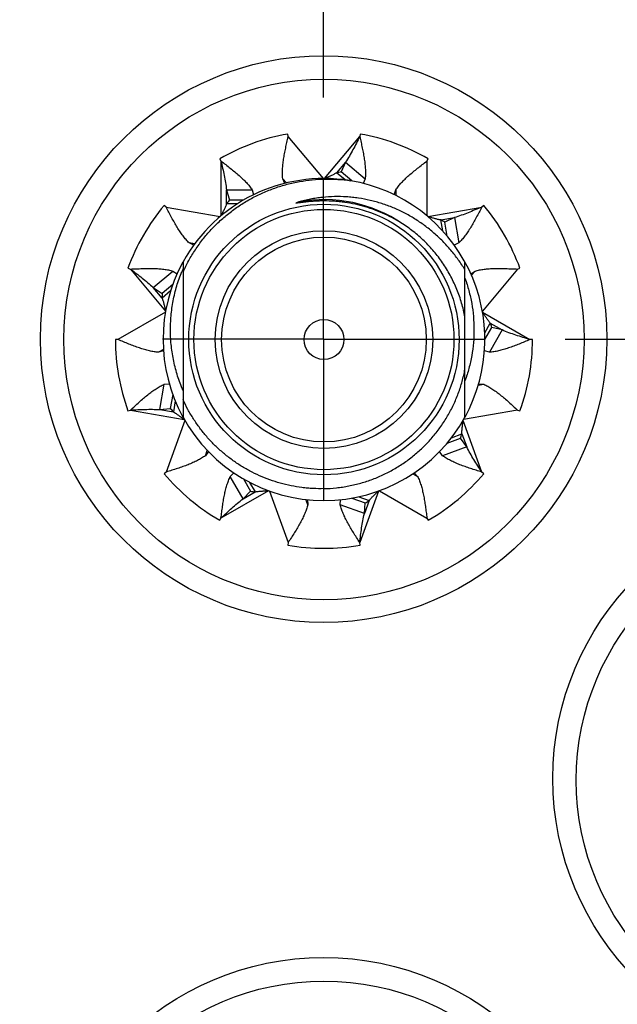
# Model space of a CAD drawing. Header units: inches. Extents: x 0 to 22, y 0 to 17.
# Tile 56 of 114: x 10.912 to 11.377, y 10.611 to 11.375. Entities that reach past the tile are written whole.
import ezdxf

# ---------------------------------------------------------------- set-up
doc = ezdxf.new("R2010")
doc.units = ezdxf.units.IN
doc.header["$LTSCALE"] = 1.21
doc.header["$MEASUREMENT"] = 0
doc.linetypes.add('CENTER', pattern=[0.6, 0.375, -0.075, 0.075, -0.075])
doc.layers.get('0').update_dxf_attribs({"linetype": 'CONTINUOUS'})
doc.layers.add('02___PRT_ALL_AXES', color=7, linetype='CONTINUOUS')
doc.layers.add('DIMENSIONS', color=7, linetype='CONTINUOUS')
doc.styles.get("Standard").update_dxf_attribs({"font": 'txt', "width": 0.8})
doc.dimstyles.new('DIMSTYLE_1', dxfattribs={"dimtxt": 0.125, "dimasz": 0.18, "dimexe": 0.125, "dimexo": 0.0625, "dimgap": 0.03125, "dimtad": 0, "dimtih": 1, "dimtoh": 1, "dimzin": 4, "dimdsep": 46, "dimtxsty": 'STANDARD', "dimblk": '_FILLED', "dimblk1": '_FILLED', "dimblk2": '_FILLED', "dimcen": 0.09, "dimadec": 0, "dimazin": 0, "dimtp": 0.01, "dimtm": 0.01, "dimtfac": 1, "dimtofl": 0, "dimtmove": 0, "dimatfit": 3, "dimldrblk": '_FILLED', "dimfxl": 1, "dimtolj": 1, "dimtzin": 4, "dimarcsym": 0})

# ---------------------------------------------------------------- blocks, each defined once
blk = doc.blocks.new('*D13')
at = {"layer": 'DIMENSIONS', "color": 2, "linetype": 'CONTINUOUS'}
blk.add_line((11.14851, 11.31468), (11.14851, 12.73258), dxfattribs=at)
at = {"layer": 'DIMENSIONS', "color": 2, "linetype": 'CONTINUOUS', "insert": (11.08601, 12.79508), "char_height": 0.125, "width": 1.425, "attachment_point": 1, "rotation": 90, "line_spacing_factor": 0.9}
blk.add_mtext('2X 3.70{\\Ftxt.shx;\\W1.000000;\\H0.125000; }[93.9]', dxfattribs=at)
blk = doc.blocks.new('_FILLED')
at = {"color": 0, "linetype": 'BYBLOCK'}
blk.add_solid([(0, 0), (-1, 0.1736), (-1, -0.1736)], dxfattribs=at)
blk = doc.blocks.new('*D14')
at = {"layer": 'DIMENSIONS', "color": 2, "linetype": 'CONTINUOUS'}
for p, q in [((11.73442, 11.61284), (11.73442, 12.73258)), ((11.54656, 11.46686), (11.73442, 11.61284)), ((11.54656, 10.97368), (11.54656, 11.46686))]:
    blk.add_line(p, q, dxfattribs=at)
at = {"layer": 'DIMENSIONS', "color": 2, "linetype": 'CONTINUOUS', "insert": (11.67192, 12.79508), "char_height": 0.125, "width": 1.325, "attachment_point": 1, "rotation": 90, "line_spacing_factor": 0.9}
blk.add_mtext('4X 4.10{\\Ftxt.shx;\\W1.000000;\\H0.125000; }[104]', dxfattribs=at)
blk = doc.blocks.new('*D15')
at = {"layer": 'DIMENSIONS', "color": 2, "linetype": 'CONTINUOUS'}
for p, q in [((12.58598, 11.85615), (12.58598, 12.73258)), ((12.42605, 11.70205), (12.58598, 11.85615)), ((12.42605, 11.24603), (12.42605, 11.70205))]:
    blk.add_line(p, q, dxfattribs=at)
at = {"layer": 'DIMENSIONS', "color": 2, "linetype": 'CONTINUOUS', "insert": (12.52348, 12.79508), "char_height": 0.125, "width": 1.525, "attachment_point": 1, "rotation": 90, "line_spacing_factor": 0.9}
blk.add_mtext('4X 4.98{\\Ftxt.shx;\\W1.000000;\\H0.125000; }[126.4]', dxfattribs=at)
blk = doc.blocks.new('*D31')
at = {"layer": 'DIMENSIONS', "color": 2, "linetype": 'CONTINUOUS'}
for p, q in [((12.16193, 10.42708), (12.2875, 10.56849)), ((12.2875, 10.56849), (13.19376, 10.56849)), ((11.33611, 10.42708), (12.16193, 10.42708))]:
    blk.add_line(p, q, dxfattribs=at)
at = {"layer": 'DIMENSIONS', "color": 2, "linetype": 'CONTINUOUS', "insert": (13.25626, 10.63099), "char_height": 0.125, "width": 1.125, "attachment_point": 1, "line_spacing_factor": 0.9}
blk.add_mtext('3.07{\\Ftxt.shx;\\W1.000000;\\H0.125000; }[78.1]', dxfattribs=at)
blk = doc.blocks.new('*D32')
at = {"layer": 'DIMENSIONS', "color": 2, "linetype": 'CONTINUOUS'}
for p, q in [((12.17449, 11.12708), (12.29588, 11.28009)), ((12.29588, 11.28009), (13.19376, 11.28009)), ((11.33611, 11.12708), (12.17449, 11.12708))]:
    blk.add_line(p, q, dxfattribs=at)
at = {"layer": 'DIMENSIONS', "color": 2, "linetype": 'CONTINUOUS', "insert": (13.25626, 11.34259), "char_height": 0.125, "width": 1.125, "attachment_point": 1, "line_spacing_factor": 0.9}
blk.add_mtext('3.77{\\Ftxt.shx;\\W1.000000;\\H0.125000; }[95.9]', dxfattribs=at)

msp = doc.modelspace()

# ---------------------------------------------------------------- linework, layer by layer
at = {"color": 7, "linetype": 'CONTINUOUS'}
for p, q in [((11.12098, 11.28434), (11.12064, 11.28631)), ((11.1769, 11.28631), (11.17655, 11.28434)), ((11.06777, 11.26706), (11.06877, 11.26533)), ((11.22877, 11.26533), (11.22977, 11.26706)), ((11.1655, 11.26443), (11.16215, 11.25686)), ((11.1655, 11.26443), (11.18076, 11.25163)), ((11.11838, 11.24802), (11.11677, 11.25163)), ((11.16519, 11.25067), (11.15859, 11.2562)), ((11.17049, 11.24986), (11.16215, 11.25686)), ((11.18076, 11.25163), (11.17915, 11.24798)), ((11.0731, 11.24298), (11.09302, 11.24298)), ((11.0731, 11.24298), (11.0754, 11.23502)), ((11.09302, 11.24298), (11.09412, 11.23917)), ((11.20342, 11.23919), (11.20452, 11.24298)), ((11.08632, 11.23502), (11.0754, 11.23502)), ((11.0262, 11.22961), (11.02467, 11.2309)), ((11.08178, 11.23223), (11.0731, 11.23223)), ((11.14877, 11.23438), (11.14704, 11.23437)), ((11.27287, 11.2309), (11.27134, 11.22961)), ((11.25008, 11.22147), (11.24264, 11.21782)), ((11.25008, 11.22147), (11.25354, 11.20185)), ((11.24099, 11.21109), (11.23949, 11.2196)), ((11.24454, 11.20702), (11.24264, 11.21782)), ((11.04759, 11.20009), (11.044, 11.20185)), ((11.25354, 11.20185), (11.24994, 11.20009)), ((10.99654, 11.18218), (10.99842, 11.18149)), ((11.03927, 11.18706), (11.03927, 11.06648)), ((11.25827, 11.06648), (11.25827, 11.18706)), ((11.29912, 11.18149), (11.301, 11.18218)), ((11.0161, 11.16715), (11.03136, 11.17996)), ((11.03136, 11.17996), (11.03464, 11.17775)), ((11.26287, 11.17773), (11.26618, 11.17996)), ((11.0161, 11.16715), (11.02298, 11.16253)), ((11.03135, 11.16956), (11.02298, 11.16253)), ((11.02968, 11.16452), (11.02301, 11.15892)), ((11.27363, 11.13211), (11.27794, 11.13957)), ((11.27377, 11.12677), (11.2792, 11.13618)), ((11.28725, 11.13419), (11.2792, 11.13618)), ((11.28725, 11.13419), (11.27729, 11.11694)), ((10.98877, 11.12677), (10.98677, 11.12677)), ((11.31077, 11.12677), (11.30877, 11.12677)), ((11.02409, 11.11789), (11.02025, 11.11694)), ((11.27729, 11.11694), (11.27344, 11.11789)), ((11.02118, 11.07243), (11.02464, 11.09204)), ((11.02464, 11.09204), (11.02857, 11.09246)), ((11.26894, 11.09247), (11.2729, 11.09204)), ((11.03131, 11.08405), (11.02942, 11.07331)), ((11.03327, 11.07912), (11.03177, 11.07056)), ((10.99654, 11.07136), (10.99842, 11.07204)), ((11.02118, 11.07243), (11.02942, 11.07331)), ((11.29912, 11.07204), (11.301, 11.07136)), ((11.03876, 11.06579), (11.04029, 11.06466)), ((11.2478, 11.05058), (11.25595, 11.05354)), ((11.24445, 11.04639), (11.25474, 11.05014)), ((11.25962, 11.04344), (11.25474, 11.05014)), ((11.05897, 11.03984), (11.05663, 11.03663)), ((11.24091, 11.03663), (11.23855, 11.03985)), ((11.25962, 11.04344), (11.24091, 11.03663)), ((11.0262, 11.02392), (11.02467, 11.02264)), ((11.076, 11.02038), (11.07875, 11.02324)), ((11.21877, 11.02325), (11.22154, 11.02038)), ((11.27287, 11.02264), (11.27134, 11.02392)), ((11.08596, 11.00313), (11.076, 11.02038)), ((11.08624, 11.01856), (11.0917, 11.0091)), ((11.09098, 11.01593), (11.09527, 11.0085)), ((11.08596, 11.00313), (11.0917, 11.0091)), ((11.13586, 11.00244), (11.13613, 10.99849)), ((11.16141, 10.99849), (11.16168, 11.00244)), ((11.18013, 10.99168), (11.16141, 10.99849)), ((11.17047, 11.00367), (11.18069, 10.99995)), ((11.17575, 11.00471), (11.1838, 11.00178)), ((11.18013, 10.99168), (11.18069, 10.99995)), ((11.06777, 10.98647), (11.06877, 10.9882)), ((11.22877, 10.9882), (11.22977, 10.98647)), ((11.12098, 10.9692), (11.12064, 10.96723)), ((11.1769, 10.96723), (11.17655, 10.9692))]:
    msp.add_line(p, q, dxfattribs=at)
at = {"color": 9, "linetype": 'CONTINUOUS'}
for p, q in [((11.14831, 11.25177), (11.12098, 11.28434)), ((11.14922, 11.25177), (11.17655, 11.28434)), ((11.06877, 11.26533), (11.06877, 11.22281)), ((11.1655, 11.26443), (11.15859, 11.2562)), ((11.22877, 11.26533), (11.22877, 11.22281)), ((11.11677, 11.25163), (11.11956, 11.24831)), ((11.0731, 11.23223), (11.0731, 11.24298)), ((11.20452, 11.24298), (11.20452, 11.23872)), ((11.0262, 11.22961), (11.06807, 11.22223)), ((11.22946, 11.22223), (11.27134, 11.22961)), ((11.23949, 11.2196), (11.25008, 11.22147)), ((11.04829, 11.2011), (11.044, 11.20185)), ((10.99842, 11.18149), (11.02575, 11.14892)), ((11.26618, 11.17996), (11.26339, 11.17663)), ((11.29912, 11.18149), (11.27179, 11.14892)), ((11.02301, 11.15892), (11.0161, 11.16715)), ((11.02559, 11.14803), (10.98877, 11.12677)), ((11.27195, 11.14803), (11.30877, 11.12677)), ((11.27794, 11.13957), (11.28725, 11.13419)), ((11.02403, 11.11913), (11.02025, 11.11694)), ((11.2686, 11.09129), (11.2729, 11.09204)), ((10.99842, 11.07204), (11.04029, 11.06466)), ((11.02118, 11.07243), (11.03177, 11.07056)), ((11.29912, 11.07204), (11.25725, 11.06466)), ((11.04074, 11.06388), (11.0262, 11.02392)), ((11.27134, 11.02392), (11.25679, 11.06388)), ((11.25595, 11.05354), (11.25962, 11.04344)), ((11.05663, 11.03663), (11.05813, 11.04075)), ((11.21778, 11.02255), (11.22154, 11.02038)), ((11.10559, 11.00946), (11.06877, 10.9882)), ((11.08596, 11.00313), (11.09527, 11.0085)), ((11.10644, 11.00915), (11.12098, 10.9692)), ((11.19109, 11.00915), (11.17655, 10.9692)), ((11.19195, 11.00946), (11.22877, 10.9882)), ((11.13613, 10.99849), (11.13463, 11.00261)), ((11.1838, 11.00178), (11.18013, 10.99168))]:
    msp.add_line(p, q, dxfattribs=at)
at = {"color": 7, "linetype": 'CONTINUOUS'}
for centre, radius in [((11.14851, 11.12708), 0.22), ((11.14877, 11.12677), 0.202), ((11.14877, 11.12677), 0.105), ((11.14877, 11.12677), 0.0845), ((11.14877, 11.12677), 0.0795), ((11.14877, 11.12677), 0.0155), ((11.54656, 10.78608), 0.22), ((11.54677, 10.78477), 0.202), ((11.14851, 10.42708), 0.22), ((11.14877, 10.42677), 0.202)]:
    msp.add_circle(centre, radius, dxfattribs=at)
at = {"color": 9, "linetype": 'CONTINUOUS'}
msp.add_circle((11.14877, 11.12677), 0.101, dxfattribs=at)
at = {"color": 7, "linetype": 'CONTINUOUS'}
for centre, radius, start, end in [((11.14877, 11.12677), 0.162, 100, 120), ((11.14877, 11.12677), 0.162, 60, 80), ((11.14877, 11.12677), 0.125, 80.89057, 151.16355), ((11.17407, 11.18253), 0.07528, 99.11757, 101.86797), ((11.14877, 11.12677), 0.125, 331.2204, 80.49223), ((11.13231, 11.18575), 0.07528, 139.11757, 141.86797), ((11.14877, 11.12677), 0.162, 140, 160), ((11.14877, 11.12677), 0.162, 20, 40), ((11.204, 11.15322), 0.07528, 59.11757, 61.86797), ((11.14877, 11.12677), 0.125, 151.219, 208.78478), ((11.15168, 11.13384), 0.12223, 156.87171, 158.05196), ((11.09825, 11.16137), 0.07528, 179.11757, 181.86797), ((11.20808, 11.11153), 0.07528, 19.11757, 21.86797), ((11.14877, 11.12677), 0.162, 180, 200), ((11.14877, 11.12677), 0.162, 340, 360), ((11.08782, 11.1208), 0.07528, 219.11757, 221.86797), ((11.14877, 11.12677), 0.125, 208.83645, 331.16355), ((11.18441, 11.07697), 0.07528, 339.11757, 341.86797), ((11.14877, 11.12677), 0.162, 220, 240), ((11.14877, 11.12677), 0.162, 300, 320), ((11.10592, 11.08302), 0.07528, 259.11757, 261.86797), ((11.14406, 11.06571), 0.07528, 299.11757, 301.86797), ((11.14877, 11.12677), 0.162, 260, 280)]:
    msp.add_arc(centre, radius, start, end, dxfattribs=at)
at = {"color": 9, "linetype": 'CONTINUOUS'}
msp.add_arc((11.14877, 11.12677), 0.10861, 55.8602, 100.40639, dxfattribs=at)
at = {"color": 7, "linetype": 'CONTINUOUS'}
for points, knots in [([(11.11677, 11.25163), (11.11664, 11.25277), (11.11653, 11.25453), (11.11652, 11.25692), (11.1166, 11.25945), (11.11688, 11.26275), (11.11743, 11.26684), (11.11815, 11.27108), (11.11902, 11.27543), (11.11998, 11.27987), (11.12065, 11.28284), (11.12098, 11.28434)], [0, 0, 0, 0, 0.104348, 0.159213, 0.215857, 0.334291, 0.459063, 0.589257, 0.723716, 0.861109, 1, 1, 1, 1]), ([(11.17655, 11.28434), (11.17569, 11.28263), (11.17397, 11.27922), (11.17131, 11.27417), (11.16853, 11.26922), (11.16654, 11.26601), (11.1655, 11.26443)], [0, 0, 0, 0, 0.251797, 0.502749, 0.75223, 1, 1, 1, 1]), ([(11.17655, 11.28434), (11.17689, 11.28284), (11.17756, 11.27987), (11.17852, 11.27543), (11.17938, 11.27108), (11.18011, 11.26684), (11.18066, 11.26275), (11.18093, 11.25945), (11.18102, 11.25692), (11.18101, 11.25453), (11.1809, 11.25277), (11.18076, 11.25163)], [0, 0, 0, 0, 0.138891, 0.276284, 0.410743, 0.540937, 0.665709, 0.784143, 0.840787, 0.895652, 1, 1, 1, 1]), ([(11.06877, 11.26533), (11.06999, 11.2644), (11.07241, 11.26255), (11.076, 11.25978), (11.07946, 11.257), (11.08274, 11.25422), (11.08579, 11.25144), (11.08812, 11.24909), (11.08982, 11.2472), (11.09134, 11.24537), (11.09238, 11.24395), (11.09302, 11.24298)], [0, 0, 0, 0, 0.138891, 0.276284, 0.410743, 0.540937, 0.665709, 0.784143, 0.840787, 0.895652, 1, 1, 1, 1]), ([(11.06877, 11.26533), (11.0692, 11.26347), (11.07008, 11.25975), (11.07129, 11.25417), (11.07234, 11.24859), (11.07288, 11.24485), (11.0731, 11.24298)], [0, 0, 0, 0, 0.251797, 0.502749, 0.75223, 1, 1, 1, 1]), ([(11.20452, 11.24298), (11.20515, 11.24395), (11.20619, 11.24537), (11.20772, 11.2472), (11.20942, 11.24909), (11.21175, 11.25144), (11.2148, 11.25422), (11.21808, 11.257), (11.22154, 11.25978), (11.22512, 11.26255), (11.22755, 11.2644), (11.22877, 11.26533)], [0, 0, 0, 0, 0.104348, 0.159213, 0.215857, 0.334291, 0.459063, 0.589257, 0.723716, 0.861109, 1, 1, 1, 1]), ([(11.03927, 11.17915), (11.04063, 11.18217), (11.04286, 11.18662), (11.04618, 11.19235), (11.04973, 11.19794), (11.0546, 11.20465), (11.06, 11.21095), (11.06461, 11.21571), (11.06941, 11.22027), (11.07575, 11.22561), (11.08386, 11.23138), (11.0924, 11.23647), (11.10133, 11.24086), (11.11058, 11.24452), (11.11851, 11.24694), (11.12495, 11.24849), (11.13145, 11.24978), (11.13966, 11.2509), (11.14794, 11.25136), (11.15457, 11.25133), (11.16119, 11.25104), (11.16614, 11.25052), (11.16942, 11.25005)], [0, 0, 0, 0, 0.062496, 0.093751, 0.125005, 0.187501, 0.249998, 0.281252, 0.312507, 0.375003, 0.4375, 0.499997, 0.562494, 0.624991, 0.687488, 0.718743, 0.749998, 0.812495, 0.874993, 0.906247, 0.937502, 1, 1, 1, 1]), ([(11.15859, 11.2562), (11.15825, 11.25598), (11.15755, 11.25557), (11.15645, 11.25499), (11.1553, 11.25443), (11.15412, 11.25389), (11.15291, 11.25337), (11.15127, 11.25266), (11.15004, 11.25213), (11.14922, 11.25177)], [0, 0, 0, 0, 0.11667, 0.23666, 0.359556, 0.4849, 0.61214, 0.740734, 1, 1, 1, 1]), ([(11.25827, 11.18088), (11.25665, 11.18355), (11.25407, 11.18747), (11.25033, 11.19247), (11.24641, 11.19733), (11.24115, 11.20311), (11.23545, 11.20846), (11.23065, 11.21245), (11.2257, 11.21626), (11.21923, 11.22064), (11.21107, 11.22525), (11.20257, 11.2292), (11.19377, 11.23244), (11.18474, 11.23494), (11.17707, 11.2364), (11.17087, 11.23719), (11.16465, 11.23771), (11.15685, 11.23788), (11.14905, 11.23738), (11.14286, 11.23659), (11.13671, 11.23554), (11.13215, 11.23445), (11.12915, 11.23359)], [0, 0, 0, 0, 0.062524, 0.093791, 0.125057, 0.187574, 0.250089, 0.281351, 0.312612, 0.375119, 0.437623, 0.500122, 0.562618, 0.62511, 0.687598, 0.718848, 0.750096, 0.812575, 0.87505, 0.906293, 0.937534, 1, 1, 1, 1]), ([(11.044, 11.20185), (11.04316, 11.20264), (11.04194, 11.20392), (11.04041, 11.20574), (11.03884, 11.20774), (11.03693, 11.21044), (11.03472, 11.21392), (11.03255, 11.21764), (11.03042, 11.22153), (11.0283, 11.22554), (11.0269, 11.22825), (11.0262, 11.22961)], [0, 0, 0, 0, 0.104348, 0.159213, 0.215857, 0.334291, 0.459063, 0.589257, 0.723716, 0.861109, 1, 1, 1, 1]), ([(11.0731, 11.23223), (11.07298, 11.23185), (11.0727, 11.23108), (11.07223, 11.22992), (11.07171, 11.22876), (11.07115, 11.22759), (11.07057, 11.22641), (11.06976, 11.22482), (11.06916, 11.22362), (11.06877, 11.22281)], [0, 0, 0, 0, 0.11667, 0.23666, 0.359556, 0.4849, 0.61214, 0.740734, 1, 1, 1, 1]), ([(11.14704, 11.23437), (11.14611, 11.23435), (11.1447, 11.23431), (11.14283, 11.23423), (11.14143, 11.23415), (11.14003, 11.23405), (11.13862, 11.23394), (11.13723, 11.23382), (11.13606, 11.2337), (11.13513, 11.23361), (11.13443, 11.23353), (11.13373, 11.23345), (11.13304, 11.23336), (11.13234, 11.23328), (11.13164, 11.23319), (11.13106, 11.23312), (11.1306, 11.23306), (11.13025, 11.23302), (11.1299, 11.23297), (11.12955, 11.23293), (11.1292, 11.23288), (11.12891, 11.23285), (11.12868, 11.23282), (11.12851, 11.2328), (11.12833, 11.23279), (11.12816, 11.23277), (11.12799, 11.23275), (11.12784, 11.23274), (11.12773, 11.23273), (11.12764, 11.23273), (11.12755, 11.23272), (11.12747, 11.23272), (11.12738, 11.23272), (11.12731, 11.23272), (11.12725, 11.23272), (11.12721, 11.23272), (11.12717, 11.23272), (11.12713, 11.23273), (11.12711, 11.23274), (11.12709, 11.23274), (11.12707, 11.23275), (11.12705, 11.23276), (11.12704, 11.23277), (11.12704, 11.23279), (11.12704, 11.2328), (11.12705, 11.23282), (11.12706, 11.23283), (11.12708, 11.23285), (11.12711, 11.23287), (11.12715, 11.23289), (11.12718, 11.23291), (11.12722, 11.23293), (11.12727, 11.23296), (11.12733, 11.23299), (11.12741, 11.23302), (11.12749, 11.23305), (11.12757, 11.23309), (11.12768, 11.23313), (11.12782, 11.23318), (11.12798, 11.23323), (11.12815, 11.23329), (11.12831, 11.23334), (11.12848, 11.23339), (11.12865, 11.23345), (11.12887, 11.23351), (11.12904, 11.23356), (11.12915, 11.23359)], [0, 0, 0, 0, 0.125503, 0.188256, 0.251007, 0.313758, 0.376508, 0.439256, 0.502001, 0.533372, 0.564742, 0.596111, 0.627477, 0.658841, 0.690201, 0.721556, 0.737231, 0.752904, 0.768574, 0.78424, 0.799902, 0.815557, 0.823381, 0.831202, 0.839019, 0.846831, 0.854636, 0.862432, 0.866325, 0.870213, 0.874095, 0.877968, 0.881829, 0.885671, 0.88758, 0.889478, 0.891357, 0.893208, 0.894114, 0.895, 0.895859, 0.896682, 0.897422, 0.898117, 0.898855, 0.899649, 0.900497, 0.901372, 0.903172, 0.905018, 0.906889, 0.908775, 0.910673, 0.914491, 0.91833, 0.922182, 0.926043, 0.929912, 0.937665, 0.945434, 0.953212, 0.960998, 0.968791, 0.976588, 0.984389, 1, 1, 1, 1]), ([(11.21027, 11.21629), (11.208, 11.21776), (11.20335, 11.22055), (11.19609, 11.22422), (11.18859, 11.22735), (11.18087, 11.22992), (11.17299, 11.23193), (11.16632, 11.23312), (11.16094, 11.23378), (11.15554, 11.23425), (11.15148, 11.23439), (11.14877, 11.23438)], [0, 0, 0, 0, 0.124978, 0.249962, 0.374953, 0.499948, 0.624949, 0.749955, 0.812469, 0.874985, 1, 1, 1, 1]), ([(11.27134, 11.22961), (11.26958, 11.22886), (11.26607, 11.22736), (11.26079, 11.22519), (11.25547, 11.22319), (11.25188, 11.22201), (11.25008, 11.22147)], [0, 0, 0, 0, 0.251797, 0.502749, 0.75223, 1, 1, 1, 1]), ([(11.27134, 11.22961), (11.27063, 11.22825), (11.26923, 11.22554), (11.26712, 11.22153), (11.26498, 11.21764), (11.26282, 11.21392), (11.26061, 11.21044), (11.2587, 11.20774), (11.25713, 11.20574), (11.25559, 11.20392), (11.25438, 11.20264), (11.25354, 11.20185)], [0, 0, 0, 0, 0.138891, 0.276284, 0.410743, 0.540937, 0.665709, 0.784143, 0.840787, 0.895652, 1, 1, 1, 1]), ([(11.23949, 11.2196), (11.23909, 11.21966), (11.23828, 11.21979), (11.23707, 11.22005), (11.23583, 11.22037), (11.23458, 11.22071), (11.23332, 11.22109), (11.23161, 11.2216), (11.23033, 11.22198), (11.22946, 11.22223)], [0, 0, 0, 0, 0.11667, 0.23666, 0.359556, 0.4849, 0.61214, 0.740734, 1, 1, 1, 1]), ([(11.25827, 11.14423), (11.25759, 11.14788), (11.25587, 11.1551), (11.25222, 11.16563), (11.24752, 11.17573), (11.24183, 11.1853), (11.2352, 11.19425), (11.2277, 11.20248), (11.21939, 11.20991), (11.21338, 11.21427), (11.21027, 11.21629)], [0, 0, 0, 0, 0.125002, 0.250003, 0.375003, 0.500004, 0.625003, 0.750003, 0.875001, 1, 1, 1, 1]), ([(10.99842, 11.18149), (10.99995, 11.18156), (11.003, 11.18171), (11.00753, 11.18188), (11.01197, 11.18198), (11.01627, 11.18196), (11.02039, 11.18179), (11.02368, 11.18148), (11.0262, 11.18113), (11.02854, 11.18071), (11.03025, 11.18029), (11.03136, 11.17996)], [0, 0, 0, 0, 0.138891, 0.276284, 0.410743, 0.540937, 0.665709, 0.784143, 0.840787, 0.895652, 1, 1, 1, 1]), ([(11.26618, 11.17996), (11.26728, 11.18029), (11.26899, 11.18071), (11.27134, 11.18113), (11.27385, 11.18148), (11.27715, 11.18179), (11.28127, 11.18196), (11.28557, 11.18198), (11.29001, 11.18188), (11.29454, 11.18171), (11.29759, 11.18156), (11.29912, 11.18149)], [0, 0, 0, 0, 0.104348, 0.159213, 0.215857, 0.334291, 0.459063, 0.589257, 0.723716, 0.861109, 1, 1, 1, 1]), ([(10.99842, 11.18149), (10.99995, 11.18035), (11.003, 11.17806), (11.00752, 11.17457), (11.01192, 11.17096), (11.01473, 11.16845), (11.0161, 11.16715)], [0, 0, 0, 0, 0.251797, 0.502749, 0.75223, 1, 1, 1, 1]), ([(11.03927, 11.0874), (11.03769, 11.09101), (11.03491, 11.0984), (11.03189, 11.10985), (11.03002, 11.12154), (11.02933, 11.13336), (11.02981, 11.14518), (11.03145, 11.15691), (11.03424, 11.16841), (11.03683, 11.17587), (11.0383, 11.17952)], [0, 0, 0, 0, 0.124998, 0.249996, 0.374995, 0.499994, 0.624994, 0.749995, 0.874995, 1, 1, 1, 1]), ([(11.25827, 11.17442), (11.25942, 11.17123), (11.26145, 11.16476), (11.26365, 11.15482), (11.26499, 11.14473), (11.26544, 11.13456), (11.26501, 11.12439), (11.26369, 11.1143), (11.26149, 11.10436), (11.25944, 11.09789), (11.25827, 11.09471)], [0, 0, 0, 0, 0.125002, 0.250002, 0.375003, 0.500003, 0.625003, 0.750003, 0.875001, 1, 1, 1, 1]), ([(11.02301, 11.15892), (11.02316, 11.15855), (11.02345, 11.15778), (11.02383, 11.1566), (11.02418, 11.15537), (11.0245, 11.15411), (11.02481, 11.15283), (11.02522, 11.1511), (11.02553, 11.14979), (11.02575, 11.14892)], [0, 0, 0, 0, 0.11667, 0.23666, 0.359556, 0.4849, 0.61214, 0.740734, 1, 1, 1, 1]), ([(11.27794, 11.13957), (11.27767, 11.13987), (11.27713, 11.14049), (11.27637, 11.14147), (11.27563, 11.1425), (11.27489, 11.14357), (11.27416, 11.14467), (11.27318, 11.14616), (11.27245, 11.14728), (11.27195, 11.14803)], [0, 0, 0, 0, 0.11667, 0.23666, 0.359556, 0.4849, 0.61214, 0.740734, 1, 1, 1, 1]), ([(11.30877, 11.12677), (11.30694, 11.12732), (11.30328, 11.12842), (11.29784, 11.13016), (11.29248, 11.13204), (11.28898, 11.13345), (11.28725, 11.13419)], [0, 0, 0, 0, 0.251797, 0.502749, 0.75223, 1, 1, 1, 1]), ([(11.02025, 11.11694), (11.0191, 11.11701), (11.01735, 11.1172), (11.015, 11.11761), (11.01251, 11.11813), (11.00931, 11.11898), (11.00538, 11.12023), (11.00133, 11.12168), (10.9972, 11.12329), (10.993, 11.125), (10.99018, 11.12618), (10.98877, 11.12677)], [0, 0, 0, 0, 0.104348, 0.159213, 0.215857, 0.334291, 0.459063, 0.589257, 0.723716, 0.861109, 1, 1, 1, 1]), ([(11.30877, 11.12677), (11.30735, 11.12618), (11.30454, 11.125), (11.30034, 11.12329), (11.2962, 11.12168), (11.29216, 11.12023), (11.28823, 11.11898), (11.28502, 11.11813), (11.28254, 11.11761), (11.28019, 11.1172), (11.27844, 11.11701), (11.27729, 11.11694)], [0, 0, 0, 0, 0.138891, 0.276284, 0.410743, 0.540937, 0.665709, 0.784143, 0.840787, 0.895652, 1, 1, 1, 1]), ([(11.14877, 11.01104), (11.152, 11.01112), (11.15684, 11.01144), (11.16326, 11.01227), (11.16963, 11.01337), (11.1775, 11.01525), (11.18518, 11.01778), (11.19118, 11.02019), (11.19707, 11.02286), (11.20422, 11.02665), (11.21238, 11.03191), (11.22006, 11.03784), (11.22721, 11.04441), (11.23377, 11.05156), (11.23871, 11.05797), (11.24232, 11.06333), (11.2457, 11.06884), (11.24947, 11.076), (11.25261, 11.08346), (11.25474, 11.08956), (11.25659, 11.09576), (11.25768, 11.10049), (11.25827, 11.10367)], [0, 0, 0, 0, 0.062498, 0.093753, 0.125009, 0.187506, 0.250003, 0.281259, 0.312514, 0.375011, 0.437508, 0.500004, 0.5625, 0.624997, 0.687493, 0.718748, 0.750003, 0.812499, 0.874995, 0.90625, 0.937504, 1, 1, 1, 1]), ([(10.99842, 11.07204), (10.99954, 11.07308), (11.00179, 11.07515), (11.00515, 11.0782), (11.00848, 11.08113), (11.01179, 11.08387), (11.01506, 11.08639), (11.01778, 11.08828), (11.01993, 11.08962), (11.022, 11.09081), (11.02358, 11.09159), (11.02464, 11.09204)], [0, 0, 0, 0, 0.138891, 0.276284, 0.410743, 0.540937, 0.665709, 0.784143, 0.840787, 0.895652, 1, 1, 1, 1]), ([(11.2729, 11.09204), (11.27396, 11.09159), (11.27554, 11.09081), (11.2776, 11.08962), (11.27976, 11.08828), (11.28248, 11.08639), (11.28575, 11.08387), (11.28905, 11.08113), (11.29239, 11.0782), (11.29575, 11.07515), (11.29799, 11.07308), (11.29912, 11.07204)], [0, 0, 0, 0, 0.104348, 0.159213, 0.215857, 0.334291, 0.459063, 0.589257, 0.723716, 0.861109, 1, 1, 1, 1]), ([(11.14877, 11.01104), (11.14591, 11.01097), (11.14162, 11.01102), (11.13592, 11.01141), (11.13023, 11.01201), (11.12318, 11.01316), (11.11483, 11.01515), (11.10666, 11.01775), (11.09869, 11.02094), (11.09099, 11.02471), (11.08358, 11.02903), (11.0765, 11.03388), (11.0698, 11.03924), (11.0635, 11.04506), (11.05764, 11.05133), (11.05226, 11.05801), (11.04737, 11.06506), (11.043, 11.07244), (11.04045, 11.07756), (11.03927, 11.08016)], [0, 0, 0, 0, 0.062499, 0.093754, 0.125008, 0.187507, 0.250006, 0.312505, 0.375004, 0.437503, 0.500002, 0.562502, 0.625001, 0.687501, 0.75, 0.8125, 0.875, 0.9375, 1, 1, 1, 1]), ([(10.99842, 11.07204), (11.00033, 11.07215), (11.00414, 11.07236), (11.00984, 11.07259), (11.01552, 11.07266), (11.0193, 11.07254), (11.02118, 11.07243)], [0, 0, 0, 0, 0.251797, 0.502749, 0.75223, 1, 1, 1, 1]), ([(11.03177, 11.07056), (11.03236, 11.07025), (11.03324, 11.06973), (11.03438, 11.06898), (11.03555, 11.06817), (11.037, 11.0671), (11.03817, 11.06623), (11.03876, 11.06579)], [0, 0, 0, 0, 0.237427, 0.360104, 0.485028, 0.7402, 1, 1, 1, 1]), ([(11.25595, 11.05354), (11.25593, 11.05395), (11.25592, 11.05477), (11.25597, 11.05601), (11.25606, 11.05728), (11.25619, 11.05857), (11.25633, 11.05988), (11.25654, 11.06165), (11.2567, 11.06298), (11.25679, 11.06388)], [0, 0, 0, 0, 0.11667, 0.23666, 0.359556, 0.4849, 0.61214, 0.740734, 1, 1, 1, 1]), ([(11.05663, 11.03663), (11.05571, 11.03594), (11.05424, 11.03496), (11.05218, 11.03377), (11.04994, 11.03257), (11.04694, 11.03116), (11.04313, 11.02959), (11.0391, 11.0281), (11.03489, 11.02667), (11.03058, 11.02529), (11.02766, 11.02438), (11.0262, 11.02392)], [0, 0, 0, 0, 0.104348, 0.159213, 0.215857, 0.334291, 0.459063, 0.589257, 0.723716, 0.861109, 1, 1, 1, 1]), ([(11.27134, 11.02392), (11.26987, 11.02438), (11.26696, 11.02529), (11.26264, 11.02667), (11.25844, 11.0281), (11.2544, 11.02959), (11.25059, 11.03116), (11.2476, 11.03257), (11.24535, 11.03377), (11.24329, 11.03496), (11.24183, 11.03594), (11.24091, 11.03663)], [0, 0, 0, 0, 0.138891, 0.276284, 0.410743, 0.540937, 0.665709, 0.784143, 0.840787, 0.895652, 1, 1, 1, 1]), ([(11.27134, 11.02392), (11.27029, 11.02552), (11.2682, 11.02872), (11.26515, 11.03354), (11.26225, 11.03843), (11.26047, 11.04176), (11.25962, 11.04344)], [0, 0, 0, 0, 0.251797, 0.502749, 0.75223, 1, 1, 1, 1]), ([(11.06877, 10.9882), (11.06896, 10.98972), (11.06935, 10.99275), (11.06997, 10.99724), (11.07064, 11.00163), (11.07141, 11.00586), (11.07229, 11.00989), (11.07316, 11.01309), (11.07395, 11.0155), (11.07477, 11.01774), (11.07548, 11.01935), (11.076, 11.02038)], [0, 0, 0, 0, 0.138891, 0.276284, 0.410743, 0.540937, 0.665709, 0.784143, 0.840787, 0.895652, 1, 1, 1, 1]), ([(11.22154, 11.02038), (11.22206, 11.01935), (11.22276, 11.01774), (11.22359, 11.0155), (11.22437, 11.01309), (11.22524, 11.00989), (11.22613, 11.00586), (11.22689, 11.00163), (11.22757, 10.99724), (11.22818, 10.99275), (11.22857, 10.98972), (11.22877, 10.9882)], [0, 0, 0, 0, 0.104348, 0.159213, 0.215857, 0.334291, 0.459063, 0.589257, 0.723716, 0.861109, 1, 1, 1, 1]), ([(11.09527, 11.0085), (11.09566, 11.00859), (11.09647, 11.00874), (11.0977, 11.00891), (11.09897, 11.00904), (11.10026, 11.00914), (11.10158, 11.00922), (11.10336, 11.00932), (11.10469, 11.0094), (11.10559, 11.00946)], [0, 0, 0, 0, 0.11667, 0.23666, 0.359556, 0.4849, 0.61214, 0.740734, 1, 1, 1, 1]), ([(11.1838, 11.00178), (11.18405, 11.0021), (11.18457, 11.00273), (11.18541, 11.00366), (11.18629, 11.00457), (11.18722, 11.00548), (11.18817, 11.00639), (11.18947, 11.00761), (11.19045, 11.00853), (11.19109, 11.00915)], [0, 0, 0, 0, 0.11667, 0.23666, 0.359556, 0.4849, 0.61214, 0.740734, 1, 1, 1, 1]), ([(11.06877, 10.9882), (11.07016, 10.98951), (11.07294, 10.99212), (11.07717, 10.99597), (11.08148, 10.99967), (11.08445, 11.002), (11.08596, 11.00313)], [0, 0, 0, 0, 0.251797, 0.502749, 0.75223, 1, 1, 1, 1]), ([(11.13613, 10.99849), (11.13586, 10.99737), (11.13537, 10.99568), (11.13456, 10.99344), (11.13361, 10.99108), (11.13222, 10.98808), (11.13031, 10.98442), (11.12818, 10.98069), (11.12588, 10.97689), (11.12346, 10.97306), (11.12181, 10.97049), (11.12098, 10.9692)], [0, 0, 0, 0, 0.104348, 0.159213, 0.215857, 0.334291, 0.459063, 0.589257, 0.723716, 0.861109, 1, 1, 1, 1]), ([(11.17655, 10.9692), (11.17572, 10.97049), (11.17408, 10.97306), (11.17166, 10.97689), (11.16936, 10.98069), (11.16722, 10.98442), (11.16531, 10.98808), (11.16393, 10.99108), (11.16298, 10.99344), (11.16217, 10.99568), (11.16167, 10.99737), (11.16141, 10.99849)], [0, 0, 0, 0, 0.138891, 0.276284, 0.410743, 0.540937, 0.665709, 0.784143, 0.840787, 0.895652, 1, 1, 1, 1]), ([(11.17655, 10.9692), (11.17678, 10.9711), (11.17723, 10.97489), (11.17799, 10.98055), (11.17892, 10.98615), (11.17969, 10.98985), (11.18013, 10.99168)], [0, 0, 0, 0, 0.251797, 0.502749, 0.75223, 1, 1, 1, 1])]:
    msp.add_open_spline(points, degree=3, knots=knots, dxfattribs=at)
at = {"layer": '02___PRT_ALL_AXES', "color": 7, "linetype": 'CENTER'}
for q in [(11.14851, 11.25218), (11.02341, 11.12708), (11.14851, 11.00198), (11.27361, 11.12708)]:
    msp.add_line((11.14851, 11.12708), q, dxfattribs=at)

# ---------------------------------------------------------------- dimensions: what is measured, and where the dimension line sits
at = {"layer": 'DIMENSIONS', "color": 2, "linetype": 'CONTINUOUS'}
for feature_location, offset, dtype, origin, text, picture, middle in [((12.42605, 11.24603), (0.15993, 1.48655), 0, (7.45056, 11.18353), '4X <>', '*D15', (12.58598, 13.55758)), ((11.14851, 11.31468), (0, 1.4179), 1, (7.45056, 11.25218), '2X <>', '*D13', (11.14851, 13.50758)), ((11.54656, 10.97368), (0.18786, 1.7589), 0, (7.45056, 10.91118), '4X <>', '*D14', (11.73442, 13.45758))]:
    dim = msp.add_ordinate_dim(feature_location=feature_location, offset=offset, dtype=dtype, origin=origin, text=text, dimstyle='DIMSTYLE_1', dxfattribs=at)
    dim.commit()
    dim.dimension.update_dxf_attribs({"geometry": picture, "text_midpoint": middle})
for feature_location, offset, picture, middle in [((11.33611, 11.12708), (1.85765, 0.15301), '*D32', (13.81876, 11.28009)), ((11.33611, 10.42708), (1.85765, 0.14142), '*D31', (13.81876, 10.56849))]:
    dim = msp.add_ordinate_dim(feature_location=feature_location, offset=offset, dtype=0, origin=(11.27361, 7.35217), dimstyle='DIMSTYLE_1', dxfattribs=at)
    dim.commit()
    dim.dimension.update_dxf_attribs({"geometry": picture, "text_midpoint": middle})

doc.saveas('drawing.dxf')
